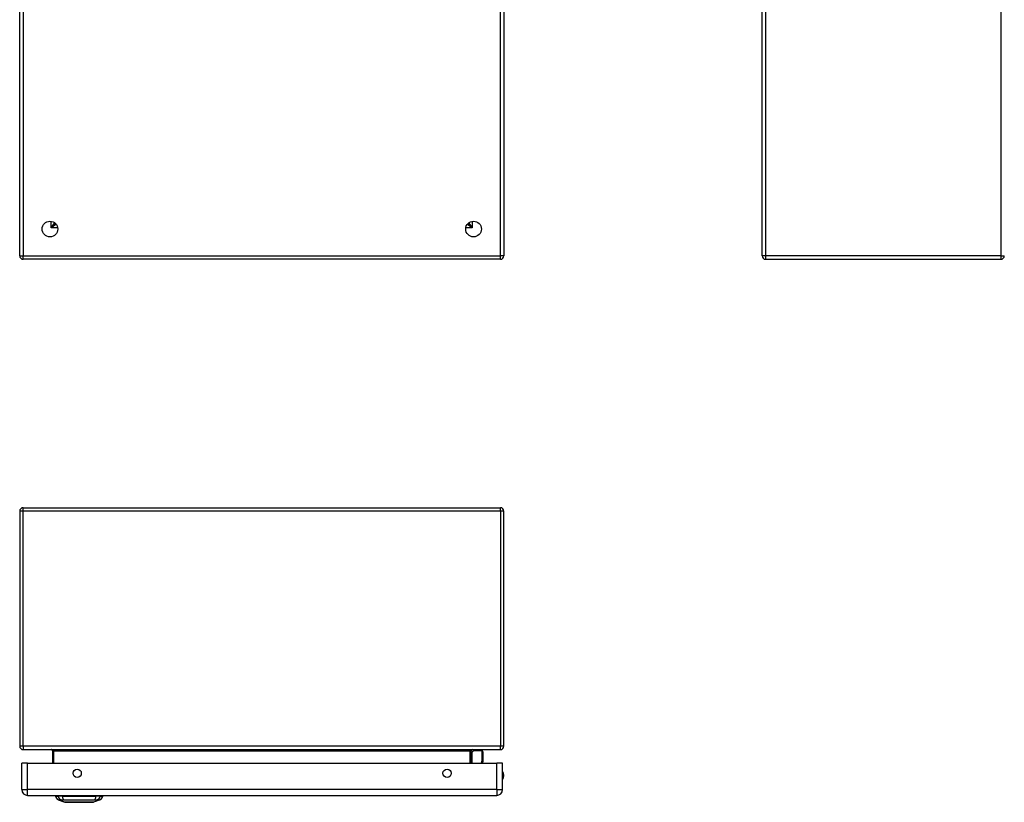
# Model space of a CAD drawing. Header units: inches. Extents: x 9.2 to 89.6, y 6 to 56.3.
# Tile 1 of 8: x 9.2 to 33.6, y 6 to 25.4. Entities that reach past the tile are written whole.
import ezdxf

# ---------------------------------------------------------------- set-up
doc = ezdxf.new("R2010")
doc.units = ezdxf.units.IN
doc.header["$MEASUREMENT"] = 0
doc.layers.add('Visible Edges(ANSI)', color=7, linetype='Continuous', lineweight=25)
doc.layers.add('Visible Tangent Edges(ANSI)', color=7, linetype='Continuous', lineweight=25)

msp = doc.modelspace()

# ---------------------------------------------------------------- linework, layer by layer
at = {"layer": 'Visible Edges(ANSI)'}
for p, q in [((9.154, 19.588), (9.154, 43.42)), ((21.154, 43.42), (21.154, 19.588)), ((27.559, 19.588), (27.559, 43.42)), ((10.02, 20.411), (10.02, 20.401)), ((10.051, 20.37), (10.061, 20.37)), ((20.248, 20.37), (20.257, 20.37)), ((20.288, 20.411), (20.288, 20.401)), ((21.07, 19.504), (9.238, 19.504)), ((27.643, 19.504), (33.475, 19.504)), ((9.154, 13.261), (9.154, 7.429)), ((9.238, 13.345), (21.07, 13.345)), ((21.154, 7.429), (21.154, 13.261)), ((9.238, 7.345), (21.07, 7.345)), ((9.967, 7.314), (9.967, 7.01)), ((20.341, 7.01), (20.341, 7.314)), ((20.347, 7.269), (20.387, 7.309)), ((20.617, 7.315), (20.401, 7.315)), ((20.636, 7.295), (20.636, 7.071)), ((9.205, 6.356), (9.205, 7.01)), ((9.351, 7.01), (9.205, 7.01)), ((9.351, 7.01), (20.977, 7.01)), ((20.636, 7.067), (20.625, 7.01)), ((21.123, 7.01), (20.977, 7.01)), ((21.123, 6.356), (21.123, 7.01)), ((9.351, 6.21), (20.977, 6.21)), ((10.038, 6.194), (10.106, 6.194)), ((10.217, 6.194), (10.106, 6.194)), ((10.272, 6.04), (10.112, 6.102)), ((10.217, 6.194), (11.04, 6.194)), ((11.145, 6.102), (10.986, 6.04)), ((11.151, 6.194), (11.04, 6.194)), ((11.151, 6.194), (11.219, 6.194))]:
    msp.add_line(p, q, dxfattribs=at)
at = {"layer": 'Visible Edges(ANSI)', "flags": 128}
msp.add_lwpolyline([(10.274, 6.039), (10.274, 6.039), (10.275, 6.039), (10.277, 6.039), (10.28, 6.039), (10.284, 6.039), (10.289, 6.039), (10.294, 6.039), (10.301, 6.039), (10.308, 6.039), (10.315, 6.039), (10.324, 6.039), (10.333, 6.039), (10.343, 6.039), (10.354, 6.039), (10.366, 6.039), (10.378, 6.039), (10.39, 6.039), (10.403, 6.039), (10.417, 6.039), (10.431, 6.039), (10.446, 6.039), (10.461, 6.039), (10.477, 6.039), (10.493, 6.039), (10.509, 6.039), (10.526, 6.039), (10.543, 6.039), (10.56, 6.039), (10.577, 6.039), (10.594, 6.039), (10.612, 6.039), (10.629, 6.039), (10.647, 6.039), (10.664, 6.039), (10.681, 6.039), (10.698, 6.039), (10.715, 6.039), (10.732, 6.039), (10.749, 6.039), (10.765, 6.039), (10.781, 6.039), (10.797, 6.039), (10.812, 6.039), (10.827, 6.039), (10.841, 6.039), (10.854, 6.039), (10.868, 6.039), (10.88, 6.039), (10.892, 6.039), (10.903, 6.039), (10.914, 6.039), (10.924, 6.039), (10.933, 6.039), (10.942, 6.039), (10.95, 6.039), (10.957, 6.039), (10.963, 6.039), (10.969, 6.039), (10.973, 6.039), (10.977, 6.039), (10.98, 6.039), (10.982, 6.039), (10.983, 6.039), (10.984, 6.039)], dxfattribs=at)
at = {"layer": 'Visible Edges(ANSI)'}
for centre, radius in [((9.904, 20.254), 0.195), ((20.404, 20.254), 0.195), ((10.58, 6.76), 0.102), ((19.748, 6.76), 0.102)]:
    msp.add_circle(centre, radius, dxfattribs=at)
for centre, radius, start, end in [((10.051, 20.401), 0.031, 180, 270), ((20.257, 20.401), 0.031, 270, 0), ((9.238, 19.588), 0.084, 180, 270), ((21.07, 19.588), 0.084, 270, 0), ((27.643, 19.588), 0.084, 180, 270), ((33.475, 19.588), 0.084, 270, 0), ((9.238, 13.261), 0.084, 90, 180), ((21.07, 13.261), 0.084, 0, 90), ((9.238, 7.429), 0.084, 180, 270), ((9.936, 7.314), 0.031, 0, 90), ((20.372, 7.314), 0.031, 90, 180), ((21.07, 7.429), 0.084, 270, 0), ((20.361, 7.255), 0.0197, 135, 180), ((20.401, 7.295), 0.0197, 90, 135), ((20.617, 7.295), 0.0197, 0, 90), ((20.617, 7.071), 0.0197, 349.0591, 0), ((20.97, 6.702), 0.187, 324.6864, 35.3136), ((9.351, 6.356), 0.146, 180, 270), ((20.977, 6.356), 0.146, 270, 0), ((10.155, 6.212), 0.118, 188.6009, 248.7495), ((10.097, 6.186), 0.0394, 143.1301, 168.463), ((11.102, 6.212), 0.118, 291.2505, 351.3991), ((11.16, 6.186), 0.0394, 11.537, 36.8699), ((10.274, 6.044), 0.00492, 248.7495, 269.7912), ((10.984, 6.044), 0.00492, 270.2088, 291.2505)]:
    msp.add_arc(centre, radius, start, end, dxfattribs=at)
at = {"layer": 'Visible Tangent Edges(ANSI)'}
for p, q in [((9.238, 43.42), (9.238, 19.588)), ((21.07, 19.588), (21.07, 43.42)), ((27.643, 43.42), (27.643, 19.588)), ((33.475, 43.42), (33.475, 19.588)), ((9.936, 20.286), (9.936, 20.446)), ((9.936, 20.286), (10.02, 20.401)), ((10.051, 20.37), (9.936, 20.286)), ((10.097, 20.286), (9.936, 20.286)), ((20.372, 20.286), (20.212, 20.286)), ((20.372, 20.286), (20.257, 20.37)), ((20.288, 20.401), (20.372, 20.286)), ((20.372, 20.446), (20.372, 20.286)), ((9.154, 19.588), (9.238, 19.588)), ((9.238, 19.504), (9.238, 19.588)), ((9.238, 19.588), (21.07, 19.588)), ((21.154, 19.588), (21.07, 19.588)), ((21.07, 19.504), (21.07, 19.588)), ((27.643, 19.588), (27.559, 19.588)), ((33.475, 19.588), (27.643, 19.588)), ((27.643, 19.588), (27.643, 19.504)), ((33.475, 19.588), (33.475, 19.504)), ((33.475, 19.588), (33.559, 19.588)), ((9.238, 13.261), (9.154, 13.261)), ((9.238, 13.261), (9.238, 13.345)), ((9.238, 7.429), (9.238, 13.261)), ((21.07, 13.261), (9.238, 13.261)), ((21.07, 13.261), (21.07, 13.345)), ((21.154, 13.261), (21.07, 13.261)), ((21.07, 13.261), (21.07, 7.429)), ((9.238, 7.429), (9.154, 7.429)), ((21.07, 7.429), (9.238, 7.429)), ((9.238, 7.429), (9.238, 7.345)), ((21.154, 7.429), (21.07, 7.429)), ((21.07, 7.345), (21.07, 7.429)), ((9.998, 7.314), (9.967, 7.314)), ((9.998, 7.01), (9.998, 7.314)), ((9.998, 7.314), (20.31, 7.314)), ((20.31, 7.314), (20.341, 7.314)), ((20.31, 7.314), (20.31, 7.01)), ((20.401, 7.315), (20.361, 7.273)), ((20.361, 7.273), (20.361, 7.01)), ((20.604, 7.01), (20.617, 7.081)), ((20.617, 7.081), (20.617, 7.315)), ((9.351, 6.356), (9.351, 7.01)), ((20.977, 6.356), (20.977, 7.01)), ((9.205, 6.356), (9.351, 6.356)), ((20.977, 6.356), (9.351, 6.356)), ((9.351, 6.21), (9.351, 6.356)), ((20.977, 6.356), (20.977, 6.21)), ((20.977, 6.356), (21.123, 6.356)), ((10.112, 6.102), (10.272, 6.04))]:
    msp.add_line(p, q, dxfattribs=at)
at = {"layer": 'Visible Tangent Edges(ANSI)', "flags": 128}
for points in [[(10.112, 6.102), (10.112, 6.102), (10.113, 6.102), (10.113, 6.102), (10.114, 6.102), (10.116, 6.102), (10.117, 6.102), (10.119, 6.102), (10.121, 6.102), (10.123, 6.101), (10.126, 6.101), (10.128, 6.101), (10.131, 6.101), (10.135, 6.101), (10.138, 6.101), (10.142, 6.101), (10.146, 6.101), (10.15, 6.101), (10.155, 6.101), (10.16, 6.101), (10.164, 6.101), (10.17, 6.101), (10.175, 6.101), (10.181, 6.1), (10.189, 6.1)], [(10.24, 6.1), (10.274, 6.101), (10.305, 6.101), (10.336, 6.101), (10.368, 6.101), (10.4, 6.101), (10.432, 6.101), (10.465, 6.101), (10.497, 6.102), (10.53, 6.102), (10.563, 6.102), (10.596, 6.102), (10.629, 6.102), (10.662, 6.102), (10.695, 6.102), (10.728, 6.102), (10.761, 6.102), (10.793, 6.101), (10.826, 6.101), (10.858, 6.101), (10.89, 6.101), (10.921, 6.101), (10.953, 6.101), (10.984, 6.101), (11.017, 6.1)], [(11.069, 6.1), (11.077, 6.1), (11.082, 6.101), (11.088, 6.101), (11.093, 6.101), (11.098, 6.101), (11.103, 6.101), (11.107, 6.101), (11.111, 6.101), (11.115, 6.101), (11.119, 6.101), (11.123, 6.101), (11.126, 6.101), (11.129, 6.101), (11.132, 6.101), (11.134, 6.101), (11.137, 6.102), (11.139, 6.102), (11.14, 6.102), (11.142, 6.102), (11.143, 6.102), (11.144, 6.102), (11.145, 6.102), (11.145, 6.102), (11.145, 6.102)], [(10.189, 6.1), (10.19, 6.1), (10.192, 6.1), (10.193, 6.1), (10.195, 6.1), (10.196, 6.1), (10.198, 6.1), (10.2, 6.1), (10.202, 6.101), (10.204, 6.101), (10.206, 6.101), (10.208, 6.101), (10.21, 6.101), (10.212, 6.101), (10.214, 6.101), (10.217, 6.101), (10.219, 6.101), (10.222, 6.1), (10.224, 6.1), (10.227, 6.1), (10.229, 6.1), (10.232, 6.1), (10.235, 6.1), (10.237, 6.1), (10.24, 6.1)], [(10.354, 6.039), (10.348, 6.039), (10.341, 6.039), (10.335, 6.039), (10.33, 6.039), (10.324, 6.04), (10.319, 6.04), (10.314, 6.04), (10.309, 6.04), (10.305, 6.04), (10.301, 6.04), (10.297, 6.04), (10.293, 6.04), (10.29, 6.04), (10.287, 6.04), (10.284, 6.04), (10.281, 6.04), (10.279, 6.04), (10.277, 6.04), (10.276, 6.04), (10.274, 6.04), (10.273, 6.04), (10.272, 6.04), (10.272, 6.04), (10.272, 6.04)], [(10.401, 6.039), (10.399, 6.039), (10.397, 6.039), (10.395, 6.039), (10.393, 6.039), (10.391, 6.039), (10.389, 6.039), (10.387, 6.039), (10.385, 6.039), (10.383, 6.039), (10.381, 6.039), (10.379, 6.039), (10.377, 6.039), (10.375, 6.039), (10.373, 6.039), (10.371, 6.039), (10.369, 6.039), (10.367, 6.039), (10.365, 6.039), (10.363, 6.039), (10.361, 6.039), (10.359, 6.039), (10.358, 6.039), (10.356, 6.039), (10.354, 6.039)], [(10.856, 6.039), (10.84, 6.039), (10.823, 6.039), (10.806, 6.04), (10.787, 6.04), (10.769, 6.04), (10.75, 6.04), (10.73, 6.04), (10.71, 6.04), (10.69, 6.04), (10.67, 6.04), (10.649, 6.04), (10.629, 6.04), (10.608, 6.04), (10.588, 6.04), (10.567, 6.04), (10.547, 6.04), (10.527, 6.04), (10.508, 6.04), (10.488, 6.04), (10.47, 6.04), (10.452, 6.04), (10.434, 6.039), (10.417, 6.039), (10.401, 6.039)], [(10.903, 6.039), (10.902, 6.039), (10.9, 6.039), (10.898, 6.039), (10.896, 6.039), (10.894, 6.039), (10.892, 6.039), (10.89, 6.039), (10.889, 6.039), (10.887, 6.039), (10.885, 6.039), (10.883, 6.039), (10.881, 6.039), (10.879, 6.039), (10.877, 6.039), (10.875, 6.039), (10.873, 6.039), (10.871, 6.039), (10.869, 6.039), (10.867, 6.039), (10.865, 6.039), (10.863, 6.039), (10.86, 6.039), (10.858, 6.039), (10.856, 6.039)], [(10.986, 6.04), (10.985, 6.04), (10.985, 6.04), (10.984, 6.04), (10.983, 6.04), (10.982, 6.04), (10.98, 6.04), (10.978, 6.04), (10.976, 6.04), (10.974, 6.04), (10.971, 6.04), (10.968, 6.04), (10.964, 6.04), (10.961, 6.04), (10.957, 6.04), (10.952, 6.04), (10.948, 6.04), (10.943, 6.04), (10.938, 6.04), (10.933, 6.04), (10.928, 6.039), (10.922, 6.039), (10.916, 6.039), (10.91, 6.039), (10.903, 6.039)], [(11.017, 6.1), (11.02, 6.1), (11.023, 6.1), (11.025, 6.1), (11.028, 6.1), (11.031, 6.1), (11.033, 6.1), (11.036, 6.1), (11.038, 6.101), (11.041, 6.101), (11.043, 6.101), (11.045, 6.101), (11.047, 6.101), (11.05, 6.101), (11.052, 6.101), (11.054, 6.101), (11.056, 6.101), (11.057, 6.1), (11.059, 6.1), (11.061, 6.1), (11.063, 6.1), (11.064, 6.1), (11.066, 6.1), (11.067, 6.1), (11.069, 6.1)]]:
    msp.add_lwpolyline(points, dxfattribs=at)
at = {"layer": 'Visible Tangent Edges(ANSI)'}
for centre, radius, start, end in [((20.97, 6.702), 0.168, 335.7439, 24.2561), ((10.274, 6.044), 0.00492, 248.7495, 269.7912)]:
    msp.add_arc(centre, radius, start, end, dxfattribs=at)
for centre, major_axis, ratio, start_param, end_param in [((9.936, 7.314), (0.062, 0), 0.5, 0, 1.570796), ((20.372, 7.314), (-0.062, 0), 0.5, 4.712389, 6.283185), ((20.361, 7.255), (-0.0197, 0), 0.91745, 4.712389, 6.283185), ((20.361, 7.255), (-0.0139, 0.0139), 0.852462, 5.41831, 6.283185), ((20.617, 7.071), (0.0197, 0), 0.533433, 0, 1.570796), ((20.617, 7.071), (0.0193, -0.0037), 0.526442, 0, 1.672214), ((10.216, 6.214), (0.016, -0.117), 0.948273, 4.754759, 5.892029), ((10.254, 6.214), (-0.005, -0.118), 0.314585, 4.896593, 6.033863), ((11.003, 6.214), (0.005, -0.118), 0.314585, 0.249322, 1.386592), ((11.041, 6.214), (-0.016, -0.117), 0.948273, 0.391156, 1.528426)]:
    msp.add_ellipse(centre, major_axis=major_axis, ratio=ratio, start_param=start_param, end_param=end_param, dxfattribs=at)

doc.saveas('drawing.dxf')
